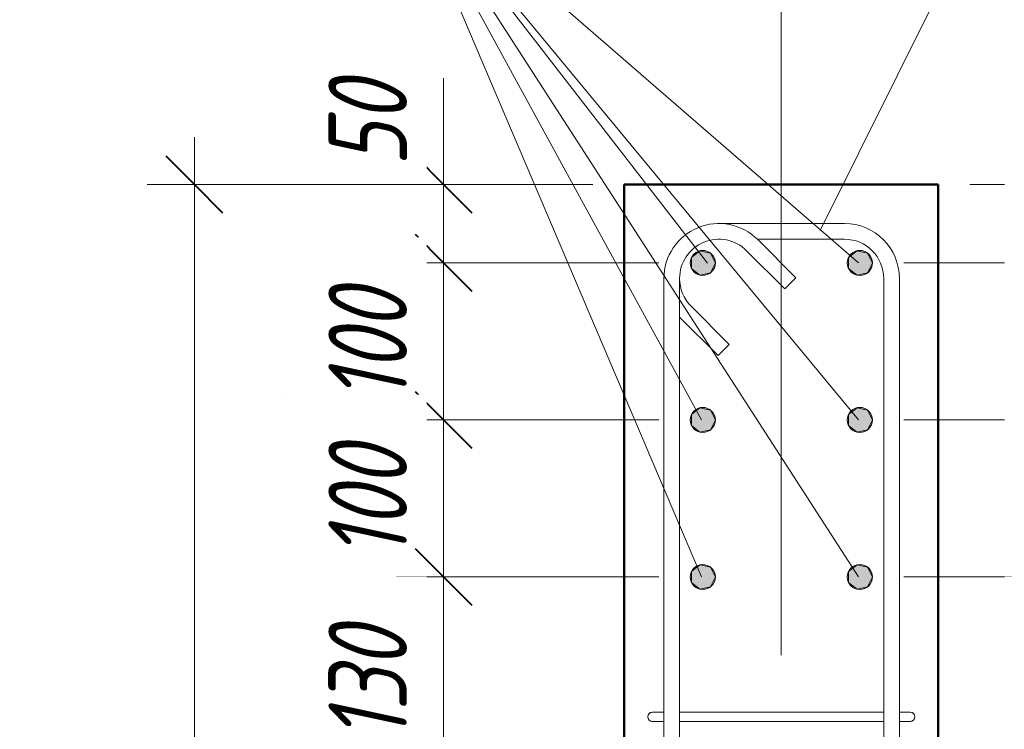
# Model space of a CAD drawing. Header units: millimetres. Extents: x -2602 to 8363, y -1002 to 45917.
# Tile 3 of 26: x 7160 to 7787, y 653 to 1105. Entities that reach past the tile are written whole.
import ezdxf

# ---------------------------------------------------------------- set-up
doc = ezdxf.new("R2010")
doc.units = ezdxf.units.MM
doc.linetypes.add('ADSK_Линия разреза', pattern=[500, 0, -250, 0, -250])
doc.linetypes.add('ADSK_Линия сетки', pattern=[625, 500, -62.5, 0, -62.5])
for name, color, linetype, lineweight in [('A-____-____-DIMS', 211, 'Continuous', 9), ('A-____-____-DIMS-20', 211, 'Continuous', 9), ('G-____-____-SYMB', 111, 'Continuous', 9), ('S-COLS-____-MCUT', 52, 'Continuous', 50), ('S-GRID-____-OTLN', 1, 'Continuous', 9), ('S-RBAR-____-IDEN', 171, 'Continuous', 20), ('S-RBAR-____-MCUT', 171, 'Continuous', 20), ('S-RBAR-____-OTLN', 171, 'Continuous', 100)]:
    doc.layers.add(name, color=color, linetype=linetype, lineweight=lineweight)
doc.styles.add('GOST Common_I_6', font='GOST_Common Italic.ttf', dxfattribs={"width": 0.8, "height": 50})
doc.dimstyles.new('ADSK_Округление_5мм__Узкий__2', dxfattribs={"dimscale": 304.8, "dimtxt": 0.164979, "dimasz": 0.11811, "dimexe": 0.098425, "dimexo": 0.000215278, "dimgap": 0.026247, "dimtad": 1, "dimdec": 0, "dimlfac": 304.8, "dimrnd": 5, "dimdsep": 46, "dimtxsty": 'GOST Common_I_6', "dimblk1": 'OBLIQUE', "dimblk2": 'OBLIQUE', "dimsah": 1, "dimcen": 0.09, "dimdle": 0.098425, "dimazin": 0, "dimtfac": 1, "dimtdec": 4, "dimtix": 1, "dimtmove": 1, "dimatfit": 3, "dimfxl": 1, "dimtvp": 1, "dimtfill": 1, "dimtolj": 1, "dimtzin": 0, "dimlwd": 20, "dimlwe": 20, "dimarcsym": 2})
doc.dimstyles.new('ADSK_Округление_5мм__Узкий__3', dxfattribs={"dimscale": 304.8, "dimtxt": 0.164979, "dimasz": 0.11811, "dimexe": 0.098425, "dimexo": 0.000215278, "dimgap": 0.026247, "dimtad": 1, "dimdec": 0, "dimlfac": 304.8, "dimrnd": 5, "dimdsep": 46, "dimtxsty": 'GOST Common_I_6', "dimblk1": 'OBLIQUE', "dimblk2": 'OBLIQUE', "dimsah": 1, "dimcen": 0.09, "dimdle": 0.098425, "dimazin": 0, "dimtfac": 1, "dimtdec": 4, "dimtix": 1, "dimtmove": 0, "dimatfit": 3, "dimfxl": 1, "dimtvp": 1, "dimtfill": 1, "dimtolj": 1, "dimtzin": 0, "dimlwd": 20, "dimlwe": 20, "dimarcsym": 2})

# ---------------------------------------------------------------- blocks, each defined once
blk = doc.blocks.new('DIMBLOCK47-КЖ1_ПЭ_ВЭ14_Армирование_Пилоны_Пм-14_3')
at = {"layer": 'A-____-____-DIMS-20', "lineweight": 20}
for p, q in [((7429.7, 1067.73), (7429.7, 1001.47)), ((7429.7, 1030), (7429.7, 950)), ((7429.7, 1000), (7399.7, 1000)), ((7429.7, 1001.47), (7429.7, 975)), ((7429.7, 1000), (7524.75, 1000)), ((7429.7, 950), (7399.7, 950)), ((7429.7, 950), (7566.75, 950))]:
    blk.add_line(p, q, dxfattribs=at)
at = {"layer": 'A-____-____-DIMS-20', "lineweight": 40}
for p, q in [((7429.7, 1000), (7411.7, 1018)), ((7429.7, 1000), (7447.7, 982)), ((7429.7, 950), (7411.7, 968)), ((7429.7, 950), (7447.7, 932))]:
    blk.add_line(p, q, dxfattribs=at)
at = {"layer": 'A-____-____-DIMS-20', "color": 0, "lineweight": 20, "insert": (7356.35, 1011.47), "char_height": 50, "width": 67.5022, "attachment_point": 1, "rotation": 90, "line_spacing_factor": 1.022761, "style": 'GOST Common_I_6', "bg_fill": 3, "box_fill_scale": 1.25, "bg_fill_color": 256, "bg_fill_true_color": 13158600, "bg_fill_transparency": 0}
blk.add_mtext('50', dxfattribs=at)
blk = doc.blocks.new('_Oblique')
at = {"color": 0, "linetype": 'ByBlock', "lineweight": -2}
blk.add_line((-0.5, -0.5), (0.5, 0.5), dxfattribs=at)
blk = doc.blocks.new('DIMBLOCK48-КЖ1_ПЭ_ВЭ14_Армирование_Пилоны_Пм-14_3')
at = {"layer": 'A-____-____-DIMS-20', "lineweight": 40}
for p, q in [((7429.7, 950), (7411.7, 968)), ((7429.7, 950), (7447.7, 932)), ((7429.7, 850), (7411.7, 868)), ((7429.7, 850), (7447.7, 832))]:
    blk.add_line(p, q, dxfattribs=at)
at = {"layer": 'A-____-____-DIMS-20', "lineweight": 20}
for p, q in [((7429.7, 950), (7399.7, 950)), ((7429.7, 950), (7429.7, 850)), ((7429.7, 950), (7566.75, 950)), ((7429.7, 850), (7399.7, 850)), ((7429.7, 850), (7566.75, 850))]:
    blk.add_line(p, q, dxfattribs=at)
at = {"layer": 'A-____-____-DIMS-20', "color": 0, "lineweight": 20, "insert": (7356.35, 861.65), "char_height": 50, "width": 92.0485, "attachment_point": 1, "rotation": 90, "line_spacing_factor": 1.022761, "style": 'GOST Common_I_6', "bg_fill": 3, "box_fill_scale": 1.25, "bg_fill_color": 256, "bg_fill_true_color": 13158600, "bg_fill_transparency": 0}
blk.add_mtext('100', dxfattribs=at)
blk = doc.blocks.new('DIMBLOCK49-КЖ1_ПЭ_ВЭ14_Армирование_Пилоны_Пм-14_3')
at = {"layer": 'A-____-____-DIMS-20', "lineweight": 40}
for p, q in [((7429.7, 850), (7411.7, 868)), ((7429.7, 850), (7447.7, 832)), ((7429.7, 750), (7411.7, 768)), ((7429.7, 750), (7447.7, 732))]:
    blk.add_line(p, q, dxfattribs=at)
at = {"layer": 'A-____-____-DIMS-20', "lineweight": 20}
for p, q in [((7429.7, 850), (7399.7, 850)), ((7429.7, 850), (7429.7, 750)), ((7429.7, 850), (7566.75, 850)), ((7429.7, 750), (7399.7, 750)), ((7429.7, 750), (7566.75, 750))]:
    blk.add_line(p, q, dxfattribs=at)
at = {"layer": 'A-____-____-DIMS-20', "color": 0, "lineweight": 20, "insert": (7356.35, 761.65), "char_height": 50, "width": 92.0485, "attachment_point": 1, "rotation": 90, "line_spacing_factor": 1.022761, "style": 'GOST Common_I_6', "bg_fill": 3, "box_fill_scale": 1.25, "bg_fill_color": 256, "bg_fill_true_color": 13158600, "bg_fill_transparency": 0}
blk.add_mtext('100', dxfattribs=at)
blk = doc.blocks.new('DIMBLOCK50-КЖ1_ПЭ_ВЭ14_Армирование_Пилоны_Пм-14_3')
at = {"layer": 'A-____-____-DIMS-20', "lineweight": 40}
for p, q in [((7429.7, 750), (7411.7, 768)), ((7429.7, 750), (7447.7, 732)), ((7429.7, 618), (7411.7, 636)), ((7429.7, 618), (7447.7, 600))]:
    blk.add_line(p, q, dxfattribs=at)
at = {"layer": 'A-____-____-DIMS-20', "lineweight": 20}
for p, q in [((7429.7, 750), (7399.7, 750)), ((7429.7, 750), (7429.7, 618)), ((7429.7, 750), (7566.75, 750)), ((7429.7, 618), (7399.7, 618)), ((7429.7, 618), (7568.75, 618))]:
    blk.add_line(p, q, dxfattribs=at)
at = {"layer": 'A-____-____-DIMS-20', "color": 0, "lineweight": 20, "insert": (7356.35, 645.65), "char_height": 50, "width": 92.0485, "attachment_point": 1, "rotation": 90, "line_spacing_factor": 1.022761, "style": 'GOST Common_I_6', "bg_fill": 3, "box_fill_scale": 1.25, "bg_fill_color": 256, "bg_fill_true_color": 13158600, "bg_fill_transparency": 0}
blk.add_mtext('130', dxfattribs=at)
blk = doc.blocks.new('DIMBLOCK57-КЖ1_ПЭ_ВЭ14_Армирование_Пилоны_Пм-14_3')
at = {"layer": 'A-____-____-DIMS-20', "lineweight": 20}
for p, q in [((7270.98, 1030), (7270.98, -280)), ((7270.98, 1000), (7240.98, 1000)), ((7270.98, 1000), (7524.75, 1000)), ((7270.98, -250), (7240.98, -250)), ((7270.98, -250), (7524.75, -250))]:
    blk.add_line(p, q, dxfattribs=at)
at = {"layer": 'A-____-____-DIMS-20', "lineweight": 40}
for p, q in [((7270.98, 1000), (7252.98, 1018)), ((7270.98, 1000), (7288.98, 982)), ((7270.98, -250), (7252.98, -232)), ((7270.98, -250), (7288.98, -268))]:
    blk.add_line(p, q, dxfattribs=at)
at = {"layer": 'A-____-____-DIMS-20', "color": 0, "lineweight": 20, "insert": (7197.64, 322.58), "char_height": 50, "width": 125.7996, "attachment_point": 1, "rotation": 90, "line_spacing_factor": 1.022761, "style": 'GOST Common_I_6', "bg_fill": 3, "box_fill_scale": 1.25, "bg_fill_color": 256, "bg_fill_true_color": 13158600, "bg_fill_transparency": 0}
blk.add_mtext('1250', dxfattribs=at)
blk = doc.blocks.new('DIMBLOCK58-КЖ1_ПЭ_ВЭ14_Армирование_Пилоны_Пм-14_3')
at = {"layer": 'A-____-____-DIMS-20', "lineweight": 20}
for p, q in [((7872.79, 1067.73), (7872.79, 1001.47)), ((7872.79, 1030), (7872.79, 950)), ((7872.79, 1000), (7764.75, 1000)), ((7872.79, 1001.47), (7872.79, 975)), ((7872.79, 1000), (7902.79, 1000)), ((7872.79, 950), (7722.75, 950)), ((7872.79, 950), (7902.79, 950))]:
    blk.add_line(p, q, dxfattribs=at)
at = {"layer": 'A-____-____-DIMS-20', "lineweight": 40}
for p, q in [((7872.79, 1000), (7854.79, 1018)), ((7872.79, 1000), (7890.79, 982)), ((7872.79, 950), (7854.79, 968)), ((7872.79, 950), (7890.79, 932))]:
    blk.add_line(p, q, dxfattribs=at)
at = {"layer": 'A-____-____-DIMS-20', "color": 0, "lineweight": 20, "insert": (7799.44, 1011.47), "char_height": 50, "width": 67.5022, "attachment_point": 1, "rotation": 90, "line_spacing_factor": 1.022761, "style": 'GOST Common_I_6', "bg_fill": 3, "box_fill_scale": 1.25, "bg_fill_color": 256, "bg_fill_true_color": 13158600, "bg_fill_transparency": 0}
blk.add_mtext('50', dxfattribs=at)
blk = doc.blocks.new('DIMBLOCK59-КЖ1_ПЭ_ВЭ14_Армирование_Пилоны_Пм-14_3')
at = {"layer": 'A-____-____-DIMS-20', "lineweight": 40}
for p, q in [((7872.79, 950), (7854.79, 968)), ((7872.79, 950), (7890.79, 932)), ((7872.79, 850), (7854.79, 868)), ((7872.79, 850), (7890.79, 832))]:
    blk.add_line(p, q, dxfattribs=at)
at = {"layer": 'A-____-____-DIMS-20', "lineweight": 20}
for p, q in [((7872.79, 950), (7722.75, 950)), ((7872.79, 950), (7872.79, 850)), ((7872.79, 950), (7902.79, 950)), ((7872.79, 850), (7722.75, 850)), ((7872.79, 850), (7902.79, 850))]:
    blk.add_line(p, q, dxfattribs=at)
at = {"layer": 'A-____-____-DIMS-20', "color": 0, "lineweight": 20, "insert": (7799.44, 861.65), "char_height": 50, "width": 92.0485, "attachment_point": 1, "rotation": 90, "line_spacing_factor": 1.022761, "style": 'GOST Common_I_6', "bg_fill": 3, "box_fill_scale": 1.25, "bg_fill_color": 256, "bg_fill_true_color": 13158600, "bg_fill_transparency": 0}
blk.add_mtext('100', dxfattribs=at)
blk = doc.blocks.new('DIMBLOCK60-КЖ1_ПЭ_ВЭ14_Армирование_Пилоны_Пм-14_3')
at = {"layer": 'A-____-____-DIMS-20', "lineweight": 40}
for p, q in [((7872.79, 850), (7854.79, 868)), ((7872.79, 850), (7890.79, 832)), ((7872.79, 750), (7854.79, 768)), ((7872.79, 750), (7890.79, 732))]:
    blk.add_line(p, q, dxfattribs=at)
at = {"layer": 'A-____-____-DIMS-20', "lineweight": 20}
for p, q in [((7872.79, 850), (7722.75, 850)), ((7872.79, 850), (7872.79, 750)), ((7872.79, 850), (7902.79, 850)), ((7872.79, 750), (7722.75, 750)), ((7872.79, 750), (7902.79, 750))]:
    blk.add_line(p, q, dxfattribs=at)
at = {"layer": 'A-____-____-DIMS-20', "color": 0, "lineweight": 20, "insert": (7799.44, 761.65), "char_height": 50, "width": 92.0485, "attachment_point": 1, "rotation": 90, "line_spacing_factor": 1.022761, "style": 'GOST Common_I_6', "bg_fill": 3, "box_fill_scale": 1.25, "bg_fill_color": 256, "bg_fill_true_color": 13158600, "bg_fill_transparency": 0}
blk.add_mtext('100', dxfattribs=at)
blk = doc.blocks.new('DIMBLOCK61-КЖ1_ПЭ_ВЭ14_Армирование_Пилоны_Пм-14_3')
at = {"layer": 'A-____-____-DIMS-20', "lineweight": 40}
for p, q in [((7872.79, 750), (7854.79, 768)), ((7872.79, 750), (7890.79, 732)), ((7872.79, 618), (7854.79, 636)), ((7872.79, 618), (7890.79, 600))]:
    blk.add_line(p, q, dxfattribs=at)
at = {"layer": 'A-____-____-DIMS-20', "lineweight": 20}
for p, q in [((7872.79, 750), (7722.75, 750)), ((7872.79, 750), (7872.79, 618)), ((7872.79, 750), (7902.79, 750)), ((7872.79, 618), (7720.75, 618)), ((7872.79, 618), (7902.79, 618))]:
    blk.add_line(p, q, dxfattribs=at)
at = {"layer": 'A-____-____-DIMS-20', "color": 0, "lineweight": 20, "insert": (7799.44, 645.65), "char_height": 50, "width": 92.0485, "attachment_point": 1, "rotation": 90, "line_spacing_factor": 1.022761, "style": 'GOST Common_I_6', "bg_fill": 3, "box_fill_scale": 1.25, "bg_fill_color": 256, "bg_fill_true_color": 13158600, "bg_fill_transparency": 0}
blk.add_mtext('130', dxfattribs=at)

msp = doc.modelspace()

# ---------------------------------------------------------------- hatches: boundary and pattern name
at = {"layer": 'S-RBAR-____-MCUT'}
h = msp.add_hatch(color=256, dxfattribs=at)
edge = h.paths.add_edge_path()
edge.add_arc((7594.7471, 949.9997), 8, 0, 360)
for points in [[(7592.967, 942.2002), (7599.7351, 943.745), (7602.7471, 949.9997), (7599.7351, 956.2543), (7592.967, 957.7991), (7587.5394, 953.4707), (7587.5784, 946.4974)], [(7692.967, 942.2002), (7699.7351, 943.745), (7702.7471, 949.9997), (7699.7351, 956.2543), (7692.967, 957.7991), (7687.5394, 953.4707), (7687.5784, 946.4974)], [(7592.967, 842.2002), (7599.7351, 843.745), (7602.7471, 849.9997), (7599.7351, 856.2543), (7592.967, 857.7991), (7587.5394, 853.4707), (7587.5394, 846.5286)], [(7692.967, 842.2002), (7699.7351, 843.745), (7702.7471, 849.9997), (7699.7351, 856.2543), (7692.967, 857.7991), (7687.5394, 853.4707), (7687.5394, 846.5286)], [(7592.967, 742.2002), (7599.7351, 743.745), (7602.7471, 749.9997), (7599.7351, 756.2543), (7592.967, 757.7991), (7587.5394, 753.4707), (7587.5394, 746.5286)], [(7692.967, 742.2002), (7699.7351, 743.745), (7702.7471, 749.9997), (7699.7351, 756.2543), (7692.967, 757.7991), (7687.5394, 753.4707), (7687.5394, 746.5286)]]:
    msp.add_hatch(color=256, dxfattribs=at).paths.add_polyline_path(points)
h = msp.add_hatch(color=256, dxfattribs=at)
edge = h.paths.add_edge_path()
edge.add_arc((7694.7471, 949.9997), 8, 0, 360)
h = msp.add_hatch(color=256, dxfattribs=at)
edge = h.paths.add_edge_path()
edge.add_arc((7594.7471, 849.9997), 8, 0, 360)
h = msp.add_hatch(color=256, dxfattribs=at)
edge = h.paths.add_edge_path()
edge.add_arc((7694.7471, 849.9997), 8, 0, 360)
h = msp.add_hatch(color=256, dxfattribs=at)
edge = h.paths.add_edge_path()
edge.add_arc((7594.7471, 749.9997), 8, 0, 360)
h = msp.add_hatch(color=256, dxfattribs=at)
edge = h.paths.add_edge_path()
edge.add_arc((7694.7471, 749.9997), 8, 0, 360)

# ---------------------------------------------------------------- linework, layer by layer
at = {"layer": 'G-____-____-SYMB', "linetype": 'ADSK_Линия разреза', "lineweight": 20}
msp.add_line((7326.6595, -884.5385), (7326.6595, 1643.4622), dxfattribs=at)
at = {"layer": 'S-COLS-____-MCUT'}
for p, q in [((7744.7471, 999.9997), (7544.7471, 999.9997)), ((7544.7471, 999.9997), (7544.7471, -250.0003)), ((7744.7471, -250.0003), (7744.7471, 999.9997))]:
    msp.add_line(p, q, dxfattribs=at)
at = {"layer": 'S-GRID-____-OTLN', "linetype": 'ADSK_Линия сетки'}
msp.add_line((7644.7471, 1200.2431), (7644.7471, -684.2776), dxfattribs=at)
at = {"layer": 'S-RBAR-____-MCUT'}
for p, q in [((7592.967, 957.7991), (7587.5394, 953.4707)), ((7587.5394, 953.4707), (7587.5784, 946.4974)), ((7599.7351, 956.2543), (7592.967, 957.7991)), ((7602.7471, 949.9997), (7599.7351, 956.2543)), ((7692.967, 957.7991), (7687.5394, 953.4707)), ((7687.5394, 953.4707), (7687.5784, 946.4974)), ((7699.7351, 956.2543), (7692.967, 957.7991)), ((7702.7471, 949.9997), (7699.7351, 956.2543)), ((7599.7351, 943.745), (7602.7471, 949.9997)), ((7699.7351, 943.745), (7702.7471, 949.9997)), ((7587.5784, 946.4974), (7592.967, 942.2002)), ((7592.967, 942.2002), (7599.7351, 943.745)), ((7687.5784, 946.4974), (7692.967, 942.2002)), ((7692.967, 942.2002), (7699.7351, 943.745)), ((7592.967, 857.7991), (7587.5394, 853.4707)), ((7587.5394, 853.4707), (7587.5394, 846.5286)), ((7599.7351, 856.2543), (7592.967, 857.7991)), ((7602.7471, 849.9997), (7599.7351, 856.2543)), ((7692.967, 857.7991), (7687.5394, 853.4707)), ((7687.5394, 853.4707), (7687.5394, 846.5286)), ((7699.7351, 856.2543), (7692.967, 857.7991)), ((7702.7471, 849.9997), (7699.7351, 856.2543)), ((7587.5394, 846.5286), (7592.967, 842.2002)), ((7599.7351, 843.745), (7602.7471, 849.9997)), ((7687.5394, 846.5286), (7692.967, 842.2002)), ((7699.7351, 843.745), (7702.7471, 849.9997)), ((7592.967, 842.2002), (7599.7351, 843.745)), ((7692.967, 842.2002), (7699.7351, 843.745)), ((7592.967, 757.7991), (7587.5394, 753.4707)), ((7587.5394, 753.4707), (7587.5394, 746.5286)), ((7599.7351, 756.2543), (7592.967, 757.7991)), ((7602.7471, 749.9997), (7599.7351, 756.2543)), ((7692.967, 757.7991), (7687.5394, 753.4707)), ((7687.5394, 753.4707), (7687.5394, 746.5286)), ((7699.7351, 756.2543), (7692.967, 757.7991)), ((7702.7471, 749.9997), (7699.7351, 756.2543)), ((7587.5394, 746.5286), (7592.967, 742.2002)), ((7599.7351, 743.745), (7602.7471, 749.9997)), ((7687.5394, 746.5286), (7692.967, 742.2002)), ((7699.7351, 743.745), (7702.7471, 749.9997)), ((7592.967, 742.2002), (7599.7351, 743.745)), ((7692.967, 742.2002), (7699.7351, 743.745))]:
    msp.add_line(p, q, dxfattribs=at)
for centre in [(7594.7471, 949.9997), (7694.7471, 949.9997), (7594.7471, 849.9997), (7694.7471, 849.9997), (7594.7471, 749.9997), (7694.7471, 749.9997)]:
    msp.add_circle(centre, 8, dxfattribs=at)
at = {"layer": 'S-RBAR-____-OTLN', "lineweight": 20}
for p, q in [((7604.9784, 975.0911), (7684.9784, 975.0911)), ((7629.3997, 965.0911), (7684.9784, 965.0911)), ((7629.7271, 964.8398), (7653.9909, 940.576)), ((7622.6561, 957.7687), (7646.9199, 933.5049)), ((7646.9199, 933.5049), (7653.9909, 940.576)), ((7569.9784, -189.9089), (7569.9784, 940.0911)), ((7579.9784, -189.9089), (7579.9784, 940.0911)), ((7709.9784, 940.0911), (7709.9784, -189.9089)), ((7719.9784, 940.0911), (7719.9784, -189.9089)), ((7611.5645, 898.1496), (7587.3007, 922.4134)), ((7604.4935, 891.0785), (7580.2297, 915.3423)), ((7611.5645, 898.1496), (7604.4935, 891.0785)), ((7569.6519, 663.9997), (7562.7471, 663.9997)), ((7580.7471, 663.9997), (7579.9424, 663.9997)), ((7580.7471, 663.9997), (7708.7471, 663.9997)), ((7710.0096, 663.9997), (7708.7471, 663.9997)), ((7726.7471, 663.9997), (7720.1318, 663.9997)), ((7569.8016, 657.9997), (7562.7471, 657.9997)), ((7580.7471, 657.9997), (7579.9585, 657.9997)), ((7580.7471, 657.9997), (7708.7471, 657.9997)), ((7710.0354, 657.9997), (7708.7471, 657.9997)), ((7726.7471, 657.9997), (7720.3558, 657.9997))]:
    msp.add_line(p, q, dxfattribs=at)
for centre, radius, start, end in [((7604.9784, 940.0911), 35, 45, 180), ((7684.9784, 940.0911), 35, 0, 90), ((7604.9784, 940.0911), 25, 45, 180), ((7684.9784, 940.0911), 25, 0, 90), ((7604.9784, 940.0911), 25, 180, 225), ((7604.9784, 940.0911), 35, 224.3223954, 225), ((7562.7471, 660.9997), 3, 90, 270), ((7562.7471, 660.9997), 3, 90, 270), ((7562.7471, 660.9997), 3, 120, 150), ((7562.7471, 660.9997), 3, 120, 150), ((7562.7471, 660.9997), 3, 120, 150), ((7562.7471, 660.9997), 3, 120, 150), ((7562.7471, 660.9997), 3, 120, 150), ((7562.7471, 660.9997), 3, 120, 150), ((7562.7471, 660.9997), 3, 120, 150), ((7562.7471, 660.9997), 3, 120, 150), ((7562.7471, 660.9997), 3, 120, 150), ((7562.7471, 660.9997), 3, 120, 150), ((7562.7471, 660.9997), 3, 120, 150), ((7562.7471, 660.9997), 3, 120, 150), ((7562.7471, 660.9997), 3, 120, 150), ((7562.7471, 660.9997), 3, 120, 150), ((7562.7471, 660.9997), 3, 120, 150), ((7562.7471, 660.9997), 3, 120, 150), ((7562.7471, 660.9997), 3, 120, 150), ((7562.7471, 660.9997), 3, 120, 150), ((7562.7471, 660.9997), 3, 210, 240), ((7562.7471, 660.9997), 3, 210, 240), ((7562.7471, 660.9997), 3, 210, 240), ((7562.7471, 660.9997), 3, 210, 240), ((7562.7471, 660.9997), 3, 210, 240), ((7562.7471, 660.9997), 3, 210, 240), ((7562.7471, 660.9997), 3, 210, 240), ((7562.7471, 660.9997), 3, 210, 240), ((7562.7471, 660.9997), 3, 210, 240), ((7562.7471, 660.9997), 3, 210, 240), ((7562.7471, 660.9997), 3, 210, 240), ((7562.7471, 660.9997), 3, 210, 240), ((7562.7471, 660.9997), 3, 210, 240), ((7562.7471, 660.9997), 3, 210, 240), ((7562.7471, 660.9997), 3, 210, 240), ((7562.7471, 660.9997), 3, 210, 240), ((7562.7471, 660.9997), 3, 210, 240), ((7562.7471, 660.9997), 3, 210, 240), ((7726.7471, 660.9997), 3, 270, 90), ((7726.7471, 660.9997), 3, 270, 90), ((7726.7471, 660.9997), 3, 30, 60), ((7726.7471, 660.9997), 3, 30, 60), ((7726.7471, 660.9997), 3, 30, 60), ((7726.7471, 660.9997), 3, 30, 60), ((7726.7471, 660.9997), 3, 30, 60), ((7726.7471, 660.9997), 3, 30, 60), ((7726.7471, 660.9997), 3, 30, 60), ((7726.7471, 660.9997), 3, 30, 60), ((7726.7471, 660.9997), 3, 30, 60), ((7726.7471, 660.9997), 3, 30, 60), ((7726.7471, 660.9997), 3, 30, 60), ((7726.7471, 660.9997), 3, 30, 60), ((7726.7471, 660.9997), 3, 30, 60), ((7726.7471, 660.9997), 3, 30, 60), ((7726.7471, 660.9997), 3, 30, 60), ((7726.7471, 660.9997), 3, 30, 60), ((7726.7471, 660.9997), 3, 30, 60), ((7726.7471, 660.9997), 3, 30, 60), ((7726.7471, 660.9997), 3, 300, 330), ((7726.7471, 660.9997), 3, 300, 330), ((7726.7471, 660.9997), 3, 300, 330), ((7726.7471, 660.9997), 3, 300, 330), ((7726.7471, 660.9997), 3, 300, 330), ((7726.7471, 660.9997), 3, 300, 330), ((7726.7471, 660.9997), 3, 300, 330), ((7726.7471, 660.9997), 3, 300, 330), ((7726.7471, 660.9997), 3, 300, 330), ((7726.7471, 660.9997), 3, 300, 330), ((7726.7471, 660.9997), 3, 300, 330), ((7726.7471, 660.9997), 3, 300, 330), ((7726.7471, 660.9997), 3, 300, 330), ((7726.7471, 660.9997), 3, 300, 330), ((7726.7471, 660.9997), 3, 300, 330), ((7726.7471, 660.9997), 3, 300, 330), ((7726.7471, 660.9997), 3, 300, 330), ((7726.7471, 660.9997), 3, 300, 330), ((7562.7471, 660.9997), 3, 255, 270), ((7562.7471, 660.9997), 3, 255, 270), ((7562.7471, 660.9997), 3, 255, 270), ((7562.7471, 660.9997), 3, 255, 270), ((7562.7471, 660.9997), 3, 255, 270), ((7562.7471, 660.9997), 3, 255, 270), ((7562.7471, 660.9997), 3, 255, 270), ((7562.7471, 660.9997), 3, 255, 270), ((7562.7471, 660.9997), 3, 255, 270), ((7562.7471, 660.9997), 3, 255, 270), ((7562.7471, 660.9997), 3, 255, 270), ((7562.7471, 660.9997), 3, 255, 270), ((7562.7471, 660.9997), 3, 255, 270), ((7562.7471, 660.9997), 3, 255, 270), ((7562.7471, 660.9997), 3, 255, 270), ((7562.7471, 660.9997), 3, 255, 270), ((7562.7471, 660.9997), 3, 255, 270), ((7562.7471, 660.9997), 3, 255, 270), ((7726.7471, 660.9997), 3, 270, 285), ((7726.7471, 660.9997), 3, 270, 285), ((7726.7471, 660.9997), 3, 270, 285), ((7726.7471, 660.9997), 3, 270, 285), ((7726.7471, 660.9997), 3, 270, 285), ((7726.7471, 660.9997), 3, 270, 285), ((7726.7471, 660.9997), 3, 270, 285), ((7726.7471, 660.9997), 3, 270, 285), ((7726.7471, 660.9997), 3, 270, 285), ((7726.7471, 660.9997), 3, 270, 285), ((7726.7471, 660.9997), 3, 270, 285), ((7726.7471, 660.9997), 3, 270, 285), ((7726.7471, 660.9997), 3, 270, 285), ((7726.7471, 660.9997), 3, 270, 285), ((7726.7471, 660.9997), 3, 270, 285), ((7726.7471, 660.9997), 3, 270, 285), ((7726.7471, 660.9997), 3, 270, 285), ((7726.7471, 660.9997), 3, 270, 285)]:
    msp.add_arc(centre, radius, start, end, dxfattribs=at)

# ---------------------------------------------------------------- texts
at = {"layer": 'S-RBAR-____-IDEN', "lineweight": 9, "insert": (7153.7394, 1180.6835), "char_height": 50, "width": 111.5949, "attachment_point": 1, "style": 'GOST Common_I_6', "bg_fill": 3, "box_fill_scale": 1.25, "bg_fill_color": 256, "bg_fill_true_color": 13158600, "bg_fill_transparency": 0}
msp.add_mtext(' 100', dxfattribs=at)

# ---------------------------------------------------------------- next in the draw order: dimensions: what is measured, and where the dimension line sits
at = {"layer": 'A-____-____-DIMS', "lineweight": 20}
for base, p1, p2, picture, middle in [((7429.6958, 949.9997), (7544.7471, 999.9997), (7586.7471, 949.9997), 'DIMBLOCK47-КЖ1_ПЭ_ВЭ14_Армирование_Пилоны_Пм-14_3', (7389.6877, 1045.2248)), ((7872.7856, 949.9997), (7744.7471, 999.9997), (7702.7471, 949.9997), 'DIMBLOCK58-КЖ1_ПЭ_ВЭ14_Армирование_Пилоны_Пм-14_3', (7832.7775, 1045.2248))]:
    dim = msp.add_linear_dim(base=base, p1=p1, p2=p2, angle=90, dimstyle='ADSK_Округление_5мм__Узкий__2', override={"dimpost": '<>', "dimfxl": 65.299311}, dxfattribs=at)
    dim.commit()
    dim.dimension.update_dxf_attribs({"geometry": picture, "text_midpoint": middle, "dimtype": 160, "text_rotation": 90})

# ---------------------------------------------------------------- next in the draw order: dimensions: what is measured, and where the dimension line sits
for base, p1, p2, picture, middle in [((7429.6958, 849.9997), (7586.7471, 949.9997), (7586.7471, 849.9997), 'DIMBLOCK48-КЖ1_ПЭ_ВЭ14_Армирование_Пилоны_Пм-14_3', (7396.6958, 899.9997)), ((7872.7856, 849.9997), (7702.7471, 949.9997), (7702.7471, 849.9997), 'DIMBLOCK59-КЖ1_ПЭ_ВЭ14_Армирование_Пилоны_Пм-14_3', (7839.7856, 899.9997))]:
    dim = msp.add_linear_dim(base=base, p1=p1, p2=p2, angle=90, dimstyle='ADSK_Округление_5мм__Узкий__3', override={"dimpost": '<>', "dimfxl": 100}, dxfattribs=at)
    dim.commit()
    dim.dimension.update_dxf_attribs({"geometry": picture, "text_midpoint": middle})

# ---------------------------------------------------------------- next in the draw order: linework, layer by layer
at = {"layer": 'S-RBAR-____-IDEN'}
msp.add_line((7669.5689, 970.6578), (7776.9711, 1186.5727), dxfattribs=at)

# ---------------------------------------------------------------- next in the draw order: dimensions: what is measured, and where the dimension line sits
at = {"layer": 'A-____-____-DIMS', "lineweight": 20}
for base, p1, p2, picture, middle in [((7429.6958, 749.9997), (7586.7471, 849.9997), (7586.7471, 749.9997), 'DIMBLOCK49-КЖ1_ПЭ_ВЭ14_Армирование_Пилоны_Пм-14_3', (7396.6958, 799.9997)), ((7872.7856, 749.9997), (7702.7471, 849.9997), (7702.7471, 749.9997), 'DIMBLOCK60-КЖ1_ПЭ_ВЭ14_Армирование_Пилоны_Пм-14_3', (7839.7856, 799.9997))]:
    dim = msp.add_linear_dim(base=base, p1=p1, p2=p2, angle=90, dimstyle='ADSK_Округление_5мм__Узкий__3', override={"dimpost": '<>', "dimfxl": 100}, dxfattribs=at)
    dim.commit()
    dim.dimension.update_dxf_attribs({"geometry": picture, "text_midpoint": middle})

# ---------------------------------------------------------------- next in the draw order: dimensions: what is measured, and where the dimension line sits
for base, p1, p2, picture, middle in [((7429.6958, 617.9997), (7586.7471, 749.9997), (7588.7471, 617.9997), 'DIMBLOCK50-КЖ1_ПЭ_ВЭ14_Армирование_Пилоны_Пм-14_3', (7396.6958, 683.9997)), ((7872.7856, 617.9997), (7702.7471, 749.9997), (7700.7471, 617.9997), 'DIMBLOCK61-КЖ1_ПЭ_ВЭ14_Армирование_Пилоны_Пм-14_3', (7839.7856, 683.9997))]:
    dim = msp.add_linear_dim(base=base, p1=p1, p2=p2, angle=90, dimstyle='ADSK_Округление_5мм__Узкий__3', override={"dimpost": '<>', "dimfxl": 132.015151}, dxfattribs=at)
    dim.commit()
    dim.dimension.update_dxf_attribs({"geometry": picture, "text_midpoint": middle})

# ---------------------------------------------------------------- next in the draw order: dimensions: what is measured, and where the dimension line sits
dim = msp.add_linear_dim(base=(7270.9792, -250.0003), p1=(7544.7471, 999.9997), p2=(7544.7471, -250.0003), angle=90, dimstyle='ADSK_Округление_5мм__Узкий__3', override={"dimpost": '<>', "dimfxl": 1250}, dxfattribs=at)
dim.commit()
dim.dimension.update_dxf_attribs({"geometry": 'DIMBLOCK57-КЖ1_ПЭ_ВЭ14_Армирование_Пилоны_Пм-14_3', "text_midpoint": (7237.9792, 374.9997)})

# ---------------------------------------------------------------- next in the draw order: linework, layer by layer
at = {"layer": 'S-RBAR-____-IDEN'}
for p in [(7693.9668, 749.9997), (7593.9668, 749.9997), (7593.9668, 849.9997), (7693.9668, 849.9997), (7693.9668, 949.9997), (7597.7824, 949.8015)]:
    msp.add_line(p, (7400.3117, 1204.8134), dxfattribs=at)

doc.saveas('drawing.dxf')
